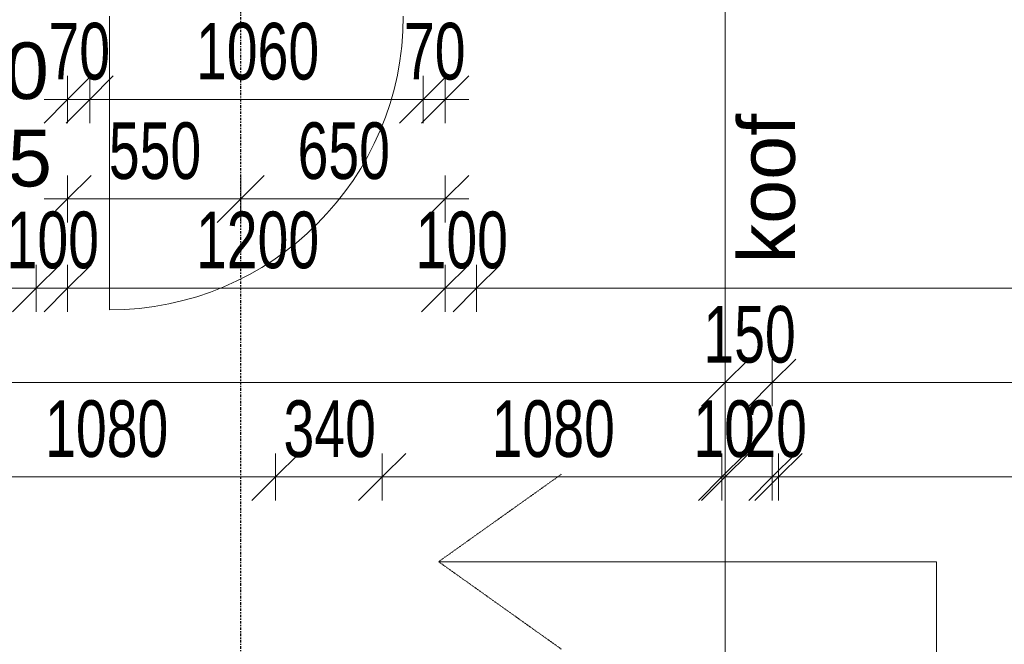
# Model space of a CAD drawing. Header units: millimetres. Extents: x -80560 to 110805, y -11020 to 52719.
# Tile 129 of 145: x 66592 to 69722, y 37637 to 39623. Entities that reach past the tile are written whole.
import ezdxf

# ---------------------------------------------------------------- set-up
doc = ezdxf.new("R2010")
doc.units = ezdxf.units.MM
doc.linetypes.add('CENTER2', pattern=[20, 8, -4, 4, -4])
doc.linetypes.add('DASHED2-1', pattern=[3, 2, -1])
for name, color, linetype, lineweight in [('A-ANNO-DIMS', 211, 'Continuous', 9), ('A-ANNO-DIMS-100', 211, 'Continuous', 9), ('A-DOOR', 31, 'Continuous', 18), ('A-FLOR-OVHD', 1, 'DASHED2-1', 18), ('A-GLAZ-IDEN', 152, 'Continuous', 18), ('G-ANNO-TEXT', 231, 'Continuous', 9), ('S-GRID', 1, 'Continuous', 9)]:
    doc.layers.add(name, color=color, linetype=linetype, lineweight=lineweight)
doc.styles.add('Arial', font='arial.ttf', dxfattribs={"height": 180})
doc.styles.add('Arial_5', font='arial.ttf', dxfattribs={"width": 0.7, "height": 180})
doc.dimstyles.new('n3o_1_8', dxfattribs={"dimscale": 304.8, "dimtxt": 183.646692, "dimasz": 0.492126, "dimexe": 0.246063, "dimexo": 0.0625, "dimgap": 0.032808, "dimtad": 1, "dimdec": 0, "dimdsep": 46, "dimtxsty": 'Arial_5', "dimblk1": 'OBLIQUE', "dimblk2": 'OBLIQUE', "dimsah": 1, "dimcen": 0.09, "dimdle": 0.246063, "dimazin": 0, "dimtfac": 1, "dimtdec": 4, "dimtix": 1, "dimtmove": 0, "dimatfit": 3, "dimfxl": 0.246063, "dimfxlon": 1, "dimtvp": 1, "dimtolj": 1, "dimtzin": 0, "dimarcsym": 2})
doc.dimstyles.new('n3o_1_8_3', dxfattribs={"dimscale": 304.8, "dimtxt": 183.646692, "dimasz": 0.492126, "dimexe": 0.246063, "dimexo": 0.0625, "dimgap": 0.032808, "dimtad": 1, "dimdec": 0, "dimdsep": 46, "dimtxsty": 'Arial_5', "dimblk1": 'OBLIQUE', "dimblk2": 'OBLIQUE', "dimsah": 1, "dimcen": 0.09, "dimdle": 0.246063, "dimazin": 0, "dimtfac": 1, "dimtdec": 4, "dimtix": 1, "dimtmove": 0, "dimatfit": 3, "dimfxl": 0.246063, "dimfxlon": 1, "dimtvp": 1, "dimtolj": 1, "dimtzin": 0, "dimarcsym": 2})
doc.dimstyles.new('n3o_1_8_4', dxfattribs={"dimscale": 304.8, "dimtxt": 183.646692, "dimasz": 0.492126, "dimexe": 0.246063, "dimexo": 0.0625, "dimgap": 0.032808, "dimtad": 1, "dimdec": 0, "dimdsep": 46, "dimtxsty": 'Arial_5', "dimblk1": 'OBLIQUE', "dimblk2": 'OBLIQUE', "dimsah": 1, "dimcen": 0.09, "dimdle": 0.246063, "dimazin": 0, "dimtfac": 1, "dimtdec": 4, "dimtix": 1, "dimtmove": 0, "dimatfit": 3, "dimfxl": 0.246063, "dimfxlon": 1, "dimtvp": 1, "dimtolj": 1, "dimtzin": 0, "dimarcsym": 2})

# ---------------------------------------------------------------- blocks, each defined once
blk = doc.blocks.new('00_n3o_symbool_swingangle - std-31745489-DO_03 derde verdieping')
at = {"layer": 'A-DOOR'}
blk.add_line((-415, -10), (-415, -944), dxfattribs=at)
blk.add_arc((-415, -10), 934, 270, 0, dxfattribs=at)
blk = doc.blocks.new('DIMBLOCK215-DO_03 derde verdieping')
at = {"layer": 'A-ANNO-DIMS-100'}
for p, q in [((62167.3, 38769.3), (62242.3, 38844.3)), ((62167.3, 38844.3), (62167.3, 38694.3)), ((62167.3, 38769.3), (62167.3, 38844.3)), ((66644.8, 38769.3), (66719.8, 38844.3)), ((66644.8, 38844.3), (66644.8, 38694.3)), ((66644.8, 38769.3), (66644.8, 38844.3)), ((62167.3, 38769.3), (62092.3, 38694.3)), ((62167.3, 38769.3), (66644.8, 38769.3)), ((66644.8, 38769.3), (66569.8, 38694.3))]:
    blk.add_line(p, q, dxfattribs=at)
at = {"layer": 'A-ANNO-DIMS-100', "color": 0, "insert": (64213.9, 39013), "char_height": 180, "width": 461.094, "attachment_point": 1, "line_spacing_factor": 0.941778, "style": 'Arial_5'}
blk.add_mtext('4478', dxfattribs=at)
blk = doc.blocks.new('_Oblique')
at = {"color": 0, "linetype": 'ByBlock', "lineweight": -2}
blk.add_line((-0.5, -0.5), (0.5, 0.5), dxfattribs=at)
blk = doc.blocks.new('DIMBLOCK216-DO_03 derde verdieping')
at = {"layer": 'A-ANNO-DIMS-100'}
for p, q in [((66644.8, 38769.3), (66719.8, 38844.3)), ((66644.8, 38844.3), (66644.8, 38694.3)), ((66644.8, 38769.3), (66644.8, 38844.3)), ((66744.8, 38769.3), (66819.8, 38844.3)), ((66744.8, 38844.3), (66744.8, 38694.3)), ((66744.8, 38769.3), (66744.8, 38844.3)), ((66644.8, 38769.3), (66569.8, 38694.3)), ((66644.8, 38769.3), (66744.8, 38769.3)), ((66744.8, 38769.3), (66669.8, 38694.3))]:
    blk.add_line(p, q, dxfattribs=at)
at = {"layer": 'A-ANNO-DIMS-100', "color": 0, "insert": (66550.7, 39013), "char_height": 180, "width": 345.821, "attachment_point": 1, "line_spacing_factor": 0.941778, "style": 'Arial_5'}
blk.add_mtext('100', dxfattribs=at)
blk = doc.blocks.new('DIMBLOCK217-DO_03 derde verdieping')
at = {"layer": 'A-ANNO-DIMS-100'}
for p, q in [((66744.8, 38769.3), (66819.8, 38844.3)), ((66744.8, 38844.3), (66744.8, 38694.3)), ((66744.8, 38769.3), (66744.8, 38844.3)), ((67944.8, 38769.3), (68019.8, 38844.3)), ((67944.8, 38844.3), (67944.8, 38694.3)), ((67944.8, 38769.3), (67944.8, 38844.3)), ((66744.8, 38769.3), (66669.8, 38694.3)), ((66744.8, 38769.3), (67944.8, 38769.3)), ((67944.8, 38769.3), (67869.8, 38694.3))]:
    blk.add_line(p, q, dxfattribs=at)
at = {"layer": 'A-ANNO-DIMS-100', "color": 0, "insert": (67152.7, 39013), "char_height": 180, "width": 461.094, "attachment_point": 1, "line_spacing_factor": 0.941778, "style": 'Arial_5'}
blk.add_mtext('1200', dxfattribs=at)
blk = doc.blocks.new('DIMBLOCK218-DO_03 derde verdieping')
at = {"layer": 'A-ANNO-DIMS-100'}
for p, q in [((67944.8, 38769.3), (68019.8, 38844.3)), ((67944.8, 38844.3), (67944.8, 38694.3)), ((67944.8, 38769.3), (67944.8, 38844.3)), ((68044.8, 38769.3), (68119.8, 38844.3)), ((68044.8, 38844.3), (68044.8, 38694.3)), ((68044.8, 38769.3), (68044.8, 38844.3)), ((67944.8, 38769.3), (67869.8, 38694.3)), ((67944.8, 38769.3), (68044.8, 38769.3)), ((68044.8, 38769.3), (67969.8, 38694.3))]:
    blk.add_line(p, q, dxfattribs=at)
at = {"layer": 'A-ANNO-DIMS-100', "color": 0, "insert": (67850.7, 39013), "char_height": 180, "width": 345.821, "attachment_point": 1, "line_spacing_factor": 0.941778, "style": 'Arial_5'}
blk.add_mtext('100', dxfattribs=at)
blk = doc.blocks.new('DIMBLOCK219-DO_03 derde verdieping')
at = {"layer": 'A-ANNO-DIMS-100'}
for p, q in [((68044.8, 38769.3), (68119.8, 38844.3)), ((68044.8, 38844.3), (68044.8, 38694.3)), ((68044.8, 38769.3), (68044.8, 38844.3)), ((72884.3, 38769.3), (72959.3, 38844.3)), ((72884.3, 38844.3), (72884.3, 38694.3)), ((72884.3, 38769.3), (72884.3, 38844.3)), ((68044.8, 38769.3), (67969.8, 38694.3)), ((68044.8, 38769.3), (72959.3, 38769.3)), ((72884.3, 38769.3), (72809.3, 38694.3))]:
    blk.add_line(p, q, dxfattribs=at)
at = {"layer": 'A-ANNO-DIMS-100', "color": 0, "insert": (70272.4, 39013), "char_height": 180, "width": 461.094, "attachment_point": 1, "line_spacing_factor": 0.941778, "style": 'Arial_5'}
blk.add_mtext('4840', dxfattribs=at)
blk = doc.blocks.new('DIMBLOCK234-DO_03 derde verdieping')
at = {"layer": 'A-ANNO-DIMS-100'}
for p, q in [((53494.8, 38469.3), (53569.8, 38544.3)), ((53494.8, 38394.3), (53494.8, 38544.3)), ((68834.8, 38469.3), (68909.8, 38544.3)), ((68834.8, 38394.3), (68834.8, 38544.3)), ((53494.8, 38469.3), (53419.8, 38394.3)), ((53494.8, 38469.3), (68834.8, 38469.3)), ((53494.8, 38469.3), (53494.8, 38394.3)), ((68834.8, 38469.3), (68759.8, 38394.3)), ((68834.8, 38469.3), (68834.8, 38394.3))]:
    blk.add_line(p, q, dxfattribs=at)
at = {"layer": 'A-ANNO-DIMS-100', "color": 0, "insert": (60924.7, 38713), "char_height": 180, "width": 576.368, "attachment_point": 1, "line_spacing_factor": 0.941778, "style": 'Arial_5'}
blk.add_mtext('15340', dxfattribs=at)
blk = doc.blocks.new('DIMBLOCK235-DO_03 derde verdieping')
at = {"layer": 'A-ANNO-DIMS-100'}
for p, q in [((68834.8, 38469.3), (68909.8, 38544.3)), ((68834.8, 38394.3), (68834.8, 38544.3)), ((68984.8, 38469.3), (69059.8, 38544.3)), ((68984.8, 38394.3), (68984.8, 38544.3)), ((68834.8, 38469.3), (68759.8, 38394.3)), ((68834.8, 38469.3), (68984.8, 38469.3)), ((68834.8, 38469.3), (68834.8, 38394.3)), ((68984.8, 38469.3), (68909.8, 38394.3)), ((68984.8, 38469.3), (68984.8, 38394.3))]:
    blk.add_line(p, q, dxfattribs=at)
at = {"layer": 'A-ANNO-DIMS-100', "color": 0, "insert": (68765.7, 38713), "char_height": 180, "width": 345.821, "attachment_point": 1, "line_spacing_factor": 0.941778, "style": 'Arial_5'}
blk.add_mtext('150', dxfattribs=at)
blk = doc.blocks.new('DIMBLOCK236-DO_03 derde verdieping')
at = {"layer": 'A-ANNO-DIMS-100'}
for p, q in [((68984.8, 38469.3), (69059.8, 38544.3)), ((68984.8, 38394.3), (68984.8, 38544.3)), ((72884.3, 38469.3), (72959.3, 38544.3)), ((72884.3, 38544.3), (72884.3, 38394.3)), ((72884.3, 38469.3), (72884.3, 38544.3)), ((68984.8, 38469.3), (68909.8, 38394.3)), ((68984.8, 38469.3), (72959.3, 38469.3)), ((68984.8, 38469.3), (68984.8, 38394.3)), ((72884.3, 38469.3), (72809.3, 38394.3))]:
    blk.add_line(p, q, dxfattribs=at)
at = {"layer": 'A-ANNO-DIMS-100', "color": 0, "insert": (70742.4, 38713), "char_height": 180, "width": 461.094, "attachment_point": 1, "line_spacing_factor": 0.941778, "style": 'Arial_5'}
blk.add_mtext('3900', dxfattribs=at)
blk = doc.blocks.new('DIMBLOCK511-DO_03 derde verdieping')
at = {"layer": 'A-ANNO-DIMS-100'}
for p, q in [((68984.8, 38169.3), (69059.8, 38244.3)), ((68984.8, 38094.3), (68984.8, 38244.3)), ((69004.8, 38169.3), (69079.8, 38244.3)), ((69004.8, 38094.3), (69004.8, 38244.3)), ((68909.8, 38169.3), (69004.8, 38169.3)), ((68984.8, 38169.3), (68909.8, 38094.3)), ((69004.8, 38169.3), (68929.8, 38094.3)), ((68984.8, 38169.3), (68984.8, 38094.3)), ((69004.8, 38169.3), (69004.8, 38094.3))]:
    blk.add_line(p, q, dxfattribs=at)
at = {"layer": 'A-ANNO-DIMS-100', "color": 0, "insert": (68898.8, 38413), "char_height": 180, "width": 230.547, "attachment_point": 1, "line_spacing_factor": 0.941778, "style": 'Arial_5'}
blk.add_mtext('20', dxfattribs=at)
blk = doc.blocks.new('DIMBLOCK512-DO_03 derde verdieping')
at = {"layer": 'A-ANNO-DIMS-100'}
for p, q in [((69004.8, 38169.3), (69079.8, 38244.3)), ((69004.8, 38094.3), (69004.8, 38244.3)), ((72884.3, 38169.3), (72959.3, 38244.3)), ((72884.3, 38244.3), (72884.3, 38094.3)), ((72884.3, 38169.3), (72884.3, 38244.3)), ((69004.8, 38169.3), (68929.8, 38094.3)), ((69004.8, 38169.3), (72959.3, 38169.3)), ((69004.8, 38169.3), (69004.8, 38094.3)), ((72884.3, 38169.3), (72809.3, 38094.3))]:
    blk.add_line(p, q, dxfattribs=at)
at = {"layer": 'A-ANNO-DIMS-100', "color": 0, "insert": (70752.4, 38413), "char_height": 180, "width": 461.094, "attachment_point": 1, "line_spacing_factor": 0.941778, "style": 'Arial_5'}
blk.add_mtext('3880', dxfattribs=at)
blk = doc.blocks.new('DIMBLOCK555-DO_03 derde verdieping')
at = {"layer": 'A-ANNO-DIMS-100'}
for p, q in [((66325.3, 38169.3), (66400.3, 38244.3)), ((66325.3, 38244.3), (66325.3, 38094.3)), ((66325.3, 38169.3), (66325.3, 38244.3)), ((67405.3, 38169.3), (67480.3, 38244.3)), ((67405.3, 38244.3), (67405.3, 38094.3)), ((67405.3, 38169.3), (67405.3, 38244.3)), ((66325.3, 38169.3), (66250.3, 38094.3)), ((66325.3, 38169.3), (67405.3, 38169.3)), ((67405.3, 38169.3), (67330.3, 38094.3))]:
    blk.add_line(p, q, dxfattribs=at)
at = {"layer": 'A-ANNO-DIMS-100', "color": 0, "insert": (66673.2, 38413), "char_height": 180, "width": 461.094, "attachment_point": 1, "line_spacing_factor": 0.941778, "style": 'Arial_5'}
blk.add_mtext('1080', dxfattribs=at)
blk = doc.blocks.new('DIMBLOCK556-DO_03 derde verdieping')
at = {"layer": 'A-ANNO-DIMS-100'}
for p, q in [((67405.3, 38169.3), (67480.3, 38244.3)), ((67405.3, 38244.3), (67405.3, 38094.3)), ((67405.3, 38169.3), (67405.3, 38244.3)), ((67744.8, 38169.3), (67819.8, 38244.3)), ((67744.8, 38244.3), (67744.8, 38094.3)), ((67744.8, 38169.3), (67744.8, 38244.3)), ((67405.3, 38169.3), (67330.3, 38094.3)), ((67405.3, 38169.3), (67744.8, 38169.3)), ((67744.8, 38169.3), (67669.8, 38094.3))]:
    blk.add_line(p, q, dxfattribs=at)
at = {"layer": 'A-ANNO-DIMS-100', "color": 0, "insert": (67431, 38413), "char_height": 180, "width": 345.821, "attachment_point": 1, "line_spacing_factor": 0.941778, "style": 'Arial_5'}
blk.add_mtext('340', dxfattribs=at)
blk = doc.blocks.new('DIMBLOCK557-DO_03 derde verdieping')
at = {"layer": 'A-ANNO-DIMS-100'}
for p, q in [((67744.8, 38169.3), (67819.8, 38244.3)), ((67744.8, 38244.3), (67744.8, 38094.3)), ((67744.8, 38169.3), (67744.8, 38244.3)), ((68824.8, 38169.3), (68899.8, 38244.3)), ((68824.8, 38244.3), (68824.8, 38094.3)), ((68824.8, 38169.3), (68824.8, 38244.3)), ((67744.8, 38169.3), (67669.8, 38094.3)), ((67744.8, 38169.3), (68824.8, 38169.3)), ((68824.8, 38169.3), (68749.8, 38094.3))]:
    blk.add_line(p, q, dxfattribs=at)
at = {"layer": 'A-ANNO-DIMS-100', "color": 0, "insert": (68092.7, 38413), "char_height": 180, "width": 461.094, "attachment_point": 1, "line_spacing_factor": 0.941778, "style": 'Arial_5'}
blk.add_mtext('1080', dxfattribs=at)
blk = doc.blocks.new('DIMBLOCK558-DO_03 derde verdieping')
at = {"layer": 'A-ANNO-DIMS-100'}
for p, q in [((68824.8, 38169.3), (68899.8, 38244.3)), ((68824.8, 38244.3), (68824.8, 38094.3)), ((68824.8, 38169.3), (68824.8, 38244.3)), ((68834.8, 38169.3), (68909.8, 38244.3)), ((68834.8, 38094.3), (68834.8, 38244.3)), ((68824.8, 38169.3), (68749.8, 38094.3)), ((68834.8, 38169.3), (68759.8, 38094.3)), ((68824.8, 38169.3), (68909.8, 38169.3)), ((68834.8, 38169.3), (68834.8, 38094.3))]:
    blk.add_line(p, q, dxfattribs=at)
at = {"layer": 'A-ANNO-DIMS-100', "color": 0, "insert": (68733.8, 38413), "char_height": 180, "width": 230.547, "attachment_point": 1, "line_spacing_factor": 0.941778, "style": 'Arial_5'}
blk.add_mtext('10', dxfattribs=at)
blk = doc.blocks.new('DIMBLOCK613-DO_03 derde verdieping')
at = {"layer": 'A-ANNO-DIMS-100'}
for p, q in [((66744.8, 39369.3), (66819.8, 39444.3)), ((66744.8, 39444.3), (66744.8, 39294.3)), ((66744.8, 39369.3), (66744.8, 39444.3)), ((66814.8, 39369.3), (66889.8, 39444.3)), ((66814.8, 39444.3), (66814.8, 39294.3)), ((66814.8, 39369.3), (66814.8, 39444.3)), ((66669.8, 39369.3), (66814.8, 39369.3)), ((66744.8, 39369.3), (66669.8, 39294.3)), ((66814.8, 39369.3), (66739.8, 39294.3))]:
    blk.add_line(p, q, dxfattribs=at)
at = {"layer": 'A-ANNO-DIMS-100', "color": 0, "insert": (66683.8, 39613), "char_height": 180, "width": 230.547, "attachment_point": 1, "line_spacing_factor": 0.941778, "style": 'Arial_5'}
blk.add_mtext('70', dxfattribs=at)
blk = doc.blocks.new('DIMBLOCK614-DO_03 derde verdieping')
at = {"layer": 'A-ANNO-DIMS-100'}
for p, q in [((66814.8, 39369.3), (66889.8, 39444.3)), ((66814.8, 39444.3), (66814.8, 39294.3)), ((66814.8, 39369.3), (66814.8, 39444.3)), ((67874.8, 39369.3), (67949.8, 39444.3)), ((67874.8, 39444.3), (67874.8, 39294.3)), ((67874.8, 39369.3), (67874.8, 39444.3)), ((66814.8, 39369.3), (66739.8, 39294.3)), ((66814.8, 39369.3), (67874.8, 39369.3)), ((67874.8, 39369.3), (67799.8, 39294.3))]:
    blk.add_line(p, q, dxfattribs=at)
at = {"layer": 'A-ANNO-DIMS-100', "color": 0, "insert": (67152.7, 39613), "char_height": 180, "width": 461.094, "attachment_point": 1, "line_spacing_factor": 0.941778, "style": 'Arial_5'}
blk.add_mtext('1060', dxfattribs=at)
blk = doc.blocks.new('DIMBLOCK615-DO_03 derde verdieping')
at = {"layer": 'A-ANNO-DIMS-100'}
for p, q in [((67874.8, 39369.3), (67949.8, 39444.3)), ((67874.8, 39444.3), (67874.8, 39294.3)), ((67874.8, 39369.3), (67874.8, 39444.3)), ((67944.8, 39369.3), (68019.8, 39444.3)), ((67944.8, 39444.3), (67944.8, 39294.3)), ((67944.8, 39369.3), (67944.8, 39444.3)), ((67874.8, 39369.3), (67799.8, 39294.3)), ((67944.8, 39369.3), (67869.8, 39294.3)), ((67874.8, 39369.3), (68019.8, 39369.3))]:
    blk.add_line(p, q, dxfattribs=at)
at = {"layer": 'A-ANNO-DIMS-100', "color": 0, "insert": (67813.8, 39613), "char_height": 180, "width": 230.547, "attachment_point": 1, "line_spacing_factor": 0.941778, "style": 'Arial_5'}
blk.add_mtext('70', dxfattribs=at)
blk = doc.blocks.new('DIMBLOCK616-DO_03 derde verdieping')
at = {"layer": 'A-ANNO-DIMS-100'}
for p, q in [((66744.8, 39053.1), (66819.8, 39128.1)), ((66744.8, 39128.1), (66744.8, 38978.1)), ((66744.8, 39053.1), (66744.8, 39128.1)), ((67294.8, 39053.1), (67369.8, 39128.1)), ((67294.8, 39128.1), (67294.8, 38978.1)), ((67294.8, 39053.1), (67294.8, 39128.1)), ((66669.8, 39053.1), (67294.8, 39053.1)), ((66744.8, 39053.1), (66669.8, 38978.1)), ((67294.8, 39053.1), (67219.8, 38978.1))]:
    blk.add_line(p, q, dxfattribs=at)
at = {"layer": 'A-ANNO-DIMS-100', "color": 0, "insert": (66875.7, 39296.7), "char_height": 180, "width": 345.821, "attachment_point": 1, "line_spacing_factor": 0.941778, "style": 'Arial_5'}
blk.add_mtext('550', dxfattribs=at)
blk = doc.blocks.new('DIMBLOCK617-DO_03 derde verdieping')
at = {"layer": 'A-ANNO-DIMS-100'}
for p, q in [((67294.8, 39053.1), (67369.8, 39128.1)), ((67294.8, 39128.1), (67294.8, 38978.1)), ((67294.8, 39053.1), (67294.8, 39128.1)), ((67944.8, 39053.1), (68019.8, 39128.1)), ((67944.8, 39128.1), (67944.8, 38978.1)), ((67944.8, 39053.1), (67944.8, 39128.1)), ((67294.8, 39053.1), (67219.8, 38978.1)), ((67294.8, 39053.1), (68019.8, 39053.1)), ((67944.8, 39053.1), (67869.8, 38978.1))]:
    blk.add_line(p, q, dxfattribs=at)
at = {"layer": 'A-ANNO-DIMS-100', "color": 0, "insert": (67475.7, 39296.7), "char_height": 180, "width": 345.821, "attachment_point": 1, "line_spacing_factor": 0.941778, "style": 'Arial_5'}
blk.add_mtext('650', dxfattribs=at)

msp = doc.modelspace()

# ---------------------------------------------------------------- linework, layer by layer
at = {"layer": 'A-FLOR-OVHD'}
for p, q in [((68834.8, 37550), (68834.8, 39650)), ((67924, 37900), (68315, 38178.5)), ((69507.2, 37900), (67924, 37900)), ((67924, 37900), (68315, 37621.5)), ((69507.2, 37900), (69507.2, 35893.8))]:
    msp.add_line(p, q, dxfattribs=at)
at = {"layer": 'S-GRID', "linetype": 'CENTER2', "lineweight": 25}
msp.add_line((67294.8, 4383.3), (67294.8, 52119.1), dxfattribs=at)

# ---------------------------------------------------------------- block references
at = {"layer": 'A-DOOR'}
msp.add_blockref('00_n3o_symbool_swingangle - std-31745489-DO_03 derde verdieping', (67292.8, 39644.5), dxfattribs=at)

# ---------------------------------------------------------------- texts
at = {"layer": 'A-GLAZ-IDEN', "lineweight": 9, "char_height": 180, "attachment_point": 1, "style": 'Arial'}
for s, insert, width in [('b10', (66265.3, 39550.8), 505.063), ('*3.565', (65967.7, 39273), 865.822)]:
    msp.add_mtext(s, dxfattribs=dict(at, insert=insert, width=width))
at = {"layer": 'G-ANNO-TEXT', "color": 7, "insert": (68876.5, 38848.4), "char_height": 180, "width": 569.198, "attachment_point": 1, "rotation": 90, "style": 'Arial'}
msp.add_mtext('koof', dxfattribs=at)

# ---------------------------------------------------------------- dimensions: what is measured, and where the dimension line sits
at = {"layer": 'A-ANNO-DIMS'}
for base, p1, p2, dimstyle, override, picture, middle in [((66814.8, 39369.3), (66744.8, 39444.3), (66814.8, 39444.3), 'n3o_1_8_4', {"dimpost": '<>', "dimfxl": 70}, 'DIMBLOCK613-DO_03 derde verdieping', (66779.8, 39471.2)), ((67874.8, 39369.3), (66814.8, 39444.3), (67874.8, 39444.3), 'n3o_1_8_4', {"dimpost": '<>', "dimfxl": 1060}, 'DIMBLOCK614-DO_03 derde verdieping', (67344.8, 39471.2)), ((67944.8, 39369.3), (67874.8, 39444.3), (67944.8, 39444.3), 'n3o_1_8_4', {"dimpost": '<>', "dimfxl": 70}, 'DIMBLOCK615-DO_03 derde verdieping', (67909.8, 39471.2)), ((67294.8, 39053.1), (66744.8, 39128.1), (67294.8, 39128.1), 'n3o_1_8_4', {"dimpost": '<>', "dimfxl": 550}, 'DIMBLOCK616-DO_03 derde verdieping', (67019.8, 39155)), ((67944.8, 39053.1), (67294.8, 39128.1), (67944.8, 39128.1), 'n3o_1_8_4', {"dimpost": '<>', "dimfxl": 650}, 'DIMBLOCK617-DO_03 derde verdieping', (67619.8, 39155)), ((66644.8189632, 38769.3189021), (62167.3189632, 38844.3189021), (66644.8189632, 38844.3189021), 'n3o_1_8', {"dimpost": '<>', "dimfxl": 4477.5}, 'DIMBLOCK215-DO_03 derde verdieping', (64406.0689632, 38871.2220404)), ((66744.8, 38769.3), (66644.8, 38844.3), (66744.8, 38844.3), 'n3o_1_8', {"dimpost": '<>', "dimfxl": 100}, 'DIMBLOCK216-DO_03 derde verdieping', (66694.8, 38871.2)), ((67944.8, 38769.3), (66744.8, 38844.3), (67944.8, 38844.3), 'n3o_1_8', {"dimpost": '<>', "dimfxl": 1200}, 'DIMBLOCK217-DO_03 derde verdieping', (67344.8, 38871.2)), ((68044.8, 38769.3), (67944.8, 38844.3), (68044.8, 38844.3), 'n3o_1_8', {"dimpost": '<>', "dimfxl": 100}, 'DIMBLOCK218-DO_03 derde verdieping', (67994.8, 38871.2)), ((72884.3189632, 38769.3189021), (68044.8189632, 38844.3189021), (72884.3189632, 38844.3189021), 'n3o_1_8', {"dimpost": '<>', "dimfxl": 4839.5}, 'DIMBLOCK219-DO_03 derde verdieping', (70464.5689632, 38871.2220404)), ((68834.8, 38469.3), (53494.8, 38394.3), (68834.8, 38394.3), 'n3o_1_8', {"dimpost": '<>', "dimfxl": 15340}, 'DIMBLOCK234-DO_03 derde verdieping', (61164.8, 38571.3)), ((68984.8, 38469.3), (68834.8, 38394.3), (68984.8, 38394.3), 'n3o_1_8', {"dimpost": '<>', "dimfxl": 150}, 'DIMBLOCK235-DO_03 derde verdieping', (68909.8, 38571.2)), ((72884.3189632, 38469.3189021), (68984.8189632, 38394.3189021), (72884.3189632, 38544.3189021), 'n3o_1_8', {"dimpost": '<>', "dimfxl": 3902.383919}, 'DIMBLOCK236-DO_03 derde verdieping', (70934.5689632, 38571.2834319)), ((67405.3, 38169.3), (66325.3, 38244.3), (67405.3, 38244.3), 'n3o_1_8_3', {"dimpost": '<>', "dimfxl": 1080}, 'DIMBLOCK555-DO_03 derde verdieping', (66865.3, 38271.2)), ((67744.8189632, 38169.3189021), (67405.3189632, 38244.3189021), (67744.8189632, 38244.3189021), 'n3o_1_8_3', {"dimpost": '<>', "dimfxl": 339.5}, 'DIMBLOCK556-DO_03 derde verdieping', (67575.0689632, 38271.2834319)), ((68824.8, 38169.3), (67744.8, 38244.3), (68824.8, 38244.3), 'n3o_1_8_3', {"dimpost": '<>', "dimfxl": 1080}, 'DIMBLOCK557-DO_03 derde verdieping', (68284.8, 38271.2)), ((68834.8, 38169.3), (68824.8, 38244.3), (68834.8, 38094.3), 'n3o_1_8_3', {"dimpost": '<>', "dimfxl": 150.332964}, 'DIMBLOCK558-DO_03 derde verdieping', (68829.8, 38271.2)), ((69004.8, 38169.3), (68984.8, 38094.3), (69004.8, 38094.3), 'n3o_1_8_3', {"dimpost": '<>', "dimfxl": 20}, 'DIMBLOCK511-DO_03 derde verdieping', (68994.8, 38271.2)), ((72884.3189632, 38169.3189021), (69004.8189632, 38094.3189021), (72884.3189632, 38244.3189021), 'n3o_1_8_3', {"dimpost": '<>', "dimfxl": 3882.398775}, 'DIMBLOCK512-DO_03 derde verdieping', (70944.5689632, 38271.2834319))]:
    dim = msp.add_linear_dim(base=base, p1=p1, p2=p2, dimstyle=dimstyle, override=override, dxfattribs=at)
    dim.commit()
    dim.dimension.update_dxf_attribs({"geometry": picture, "text_midpoint": middle})

doc.saveas('drawing.dxf')
